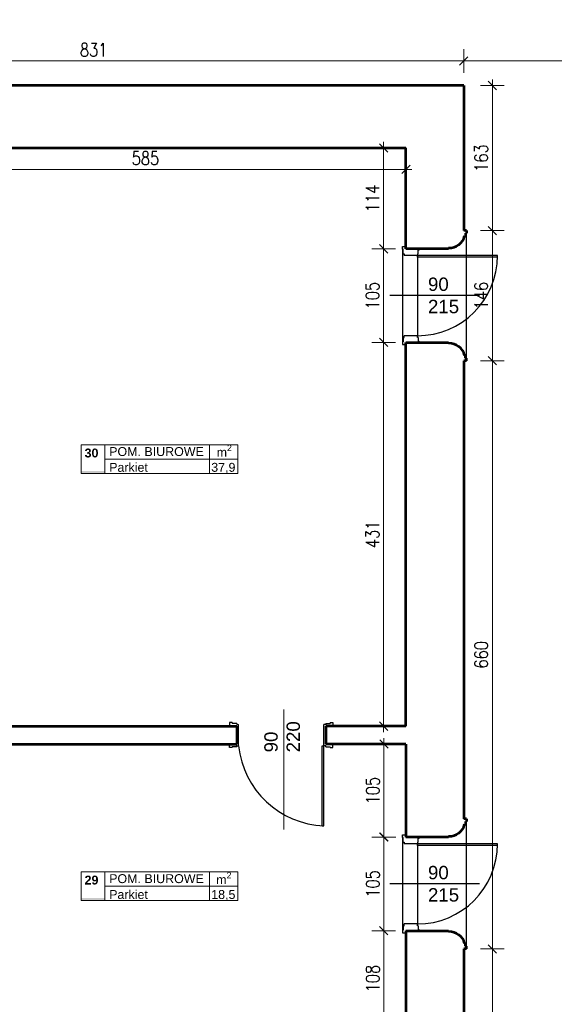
# Model space of a CAD drawing. Header units: millimetres. Extents: x 56977 to 67992, y 30187 to 42235.
# Tile 63 of 130: x 59185 to 59785, y 37712 to 38817. Entities that reach past the tile are written whole.
import ezdxf

# ---------------------------------------------------------------- set-up
doc = ezdxf.new("R2010")
doc.units = ezdxf.units.MM
doc.header["$MEASUREMENT"] = 0
doc.layers.get('0').update_dxf_attribs({"lineweight": 13})
doc.layers.get('DEFPOINTS').update_dxf_attribs({"lineweight": 13})
doc.layers.add('AI-OKNA', color=4, linetype='Continuous')
doc.layers.add('okna', color=8, linetype='Continuous')
for name, color, linetype, lineweight in [('AI-OPISY', 3, 'Continuous', 13), ('AI_MURY', 40, 'Continuous', 53), ('OPISY TABELKI', 30, 'Continuous', 13), ('wymiary', 8, 'Continuous', 13)]:
    doc.layers.add(name, color=color, linetype=linetype, lineweight=lineweight)
doc.styles.add('GENERATED_STYLE_2', font='txt.shx')
doc.styles.get("Standard").update_dxf_attribs({"font": 'txt.shx'})
doc.styles.add('Style-ROMANS', font='ROMANS.shx')
doc.styles.add('WYMIAROWY-08', font='ROMANS.shx', dxfattribs={"width": 0.8})
doc.dimstyles.new('DYBY', dxfattribs={"dimscale": 100, "dimtxt": 0.15, "dimasz": 0.05, "dimexe": 0.05, "dimexo": 0.1, "dimgap": 0.05, "dimtad": 1, "dimdec": 0, "dimdsep": 46, "dimlunit": 5, "dimtxsty": 'WYMIAROWY-08', "dimblk": 'M_STRZ', "dimcen": 0.1, "dimse1": 1, "dimse2": 1, "dimclrd": 7, "dimclre": 7, "dimclrt": 1, "dimadec": 0, "dimazin": 0, "dimtfac": 1, "dimtdec": 0, "dimtmove": 2, "dimatfit": 3, "dimldrblk": 'M_STRZ', "dimfxl": 0, "dimtolj": 1, "dimarcsym": 0})

# ---------------------------------------------------------------- blocks, each defined once
blk = doc.blocks.new('M_STRZ')
for p, q in [((0, 2.66), (0, 0)), ((-1.33, 0), (1.33, 0)), ((-0.94, -0.94), (0.94, 0.94)), ((0, 0), (0, -2.66))]:
    blk.add_line(p, q)
blk = doc.blocks.new('*U80')
at = {"layer": 'DEFPOINTS', "color": 0}
for p in [(66309.5, 38869.1), (58601.5, 38743.1), (66309.5, 38743.1)]:
    blk.add_point(p, dxfattribs=at)
at = {"layer": 'wymiary', "color": 7, "lineweight": -2}
blk.add_line((58606.5, 38869.1), (66304.5, 38869.1), dxfattribs=at)
at = {"layer": 'wymiary', "color": 7, "lineweight": -2, "xscale": 5, "yscale": 5, "zscale": 5, "rotation": 180}
blk.add_blockref('M_STRZ', (58601.5, 38869.1), dxfattribs=at)
at = {"layer": 'wymiary', "color": 7, "lineweight": -2, "xscale": 5, "yscale": 5, "zscale": 5}
blk.add_blockref('M_STRZ', (66309.5, 38869.1), dxfattribs=at)
at = {"layer": 'wymiary', "color": 1, "insert": (62455.5, 38881.6), "char_height": 15, "attachment_point": 5, "style": 'WYMIAROWY-08'}
blk.add_mtext('7708', dxfattribs=at)
blk = doc.blocks.new('*D1613')
at = {"layer": 'DEFPOINTS'}
for p in [(62433.5, 38881.6), (66309.5, 38869.1), (58601.5, 38743.1), (66309.5, 38743.1)]:
    blk.add_point(p, dxfattribs=at)
at = {"layer": 'wymiary', "color": 7}
blk.add_blockref('*U80', (0, 0), dxfattribs=at)
blk = doc.blocks.new('*U172')
at = {"layer": 'DEFPOINTS', "color": 0}
for p in [(58852.5, 38777.3), (59683.5, 38777.3), (59683.5, 38770.7)]:
    blk.add_point(p, dxfattribs=at)
at = {"layer": 'wymiary', "color": 7, "lineweight": -2}
blk.add_line((58857.5, 38770.7), (59678.5, 38770.7), dxfattribs=at)
at = {"layer": 'wymiary', "color": 7, "lineweight": -2, "xscale": 5, "yscale": 5, "zscale": 5, "rotation": 180}
blk.add_blockref('M_STRZ', (58852.5, 38770.7), dxfattribs=at)
at = {"layer": 'wymiary', "color": 7, "lineweight": -2, "xscale": 5, "yscale": 5, "zscale": 5}
blk.add_blockref('M_STRZ', (59683.5, 38770.7), dxfattribs=at)
at = {"layer": 'wymiary', "color": 1, "insert": (59268, 38783.2), "char_height": 15, "attachment_point": 5, "style": 'WYMIAROWY-08'}
blk.add_mtext('831', dxfattribs=at)
blk = doc.blocks.new('*D1705')
at = {"layer": 'DEFPOINTS'}
for p in [(58852.5, 38777.3), (59683.5, 38777.3), (59683.5, 38770.7), (59251.7, 38758.2)]:
    blk.add_point(p, dxfattribs=at)
at = {"layer": 'wymiary', "color": 7}
blk.add_blockref('*U172', (0, 0), dxfattribs=at)
blk = doc.blocks.new('*U738')
at = {"layer": 'DEFPOINTS', "color": 0}
for p in [(59683.5, 37774.1), (59715.7, 37774.1), (59683.6, 37539.6)]:
    blk.add_point(p, dxfattribs=at)
at = {"layer": 'wymiary', "color": 7, "lineweight": -2}
blk.add_line((59715.7, 37544.6), (59715.7, 37769.1), dxfattribs=at)
at = {"layer": 'wymiary', "color": 7, "lineweight": -2, "xscale": 5, "yscale": 5, "zscale": 5}
for p, rotation in [((59715.7, 37774.1), 90), ((59715.7, 37539.6), 270)]:
    blk.add_blockref('M_STRZ', p, dxfattribs=dict(at, rotation=rotation))
at = {"layer": 'wymiary', "color": 1, "insert": (59703.2, 37656.8), "char_height": 15, "attachment_point": 5, "rotation": 90, "style": 'WYMIAROWY-08'}
blk.add_mtext('235', dxfattribs=at)
blk = doc.blocks.new('*D2271')
at = {"layer": 'DEFPOINTS'}
for p in [(59683.5, 37774.1), (59715.7, 37774.1), (59728.2, 37640.5), (59683.6, 37539.6)]:
    blk.add_point(p, dxfattribs=at)
at = {"layer": 'wymiary', "color": 7}
blk.add_blockref('*U738', (0, 0), dxfattribs=at)
blk = doc.blocks.new('*U739')
at = {"layer": 'DEFPOINTS', "color": 0}
for p in [(59683.5, 38434.3), (59715.7, 38434.3), (59683.5, 37774.1)]:
    blk.add_point(p, dxfattribs=at)
at = {"layer": 'wymiary', "color": 7, "lineweight": -2}
blk.add_line((59715.7, 37779.1), (59715.7, 38429.3), dxfattribs=at)
at = {"layer": 'wymiary', "color": 7, "lineweight": -2, "xscale": 5, "yscale": 5, "zscale": 5}
for p, rotation in [((59715.7, 38434.3), 90), ((59715.7, 37774.1), 270)]:
    blk.add_blockref('M_STRZ', p, dxfattribs=dict(at, rotation=rotation))
at = {"layer": 'wymiary', "color": 1, "insert": (59703.2, 38104.2), "char_height": 15, "attachment_point": 5, "rotation": 90, "style": 'WYMIAROWY-08'}
blk.add_mtext('660', dxfattribs=at)
blk = doc.blocks.new('*D2272')
at = {"layer": 'DEFPOINTS'}
for p in [(59683.5, 38434.3), (59715.7, 38434.3), (59728.2, 38088.1), (59683.5, 37774.1)]:
    blk.add_point(p, dxfattribs=at)
at = {"layer": 'wymiary', "color": 7}
blk.add_blockref('*U739', (0, 0), dxfattribs=at)
blk = doc.blocks.new('*U740')
at = {"layer": 'DEFPOINTS', "color": 0}
for p in [(59683.5, 38580.3), (59715.7, 38580.3), (59683.5, 38434.3)]:
    blk.add_point(p, dxfattribs=at)
at = {"layer": 'wymiary', "color": 7, "lineweight": -2}
blk.add_line((59715.7, 38439.3), (59715.7, 38575.3), dxfattribs=at)
at = {"layer": 'wymiary', "color": 7, "lineweight": -2, "xscale": 5, "yscale": 5, "zscale": 5}
for p, rotation in [((59715.7, 38580.3), 90), ((59715.7, 38434.3), 270)]:
    blk.add_blockref('M_STRZ', p, dxfattribs=dict(at, rotation=rotation))
at = {"layer": 'wymiary', "color": 1, "insert": (59703.2, 38507.3), "char_height": 15, "attachment_point": 5, "rotation": 90, "style": 'WYMIAROWY-08'}
blk.add_mtext('146', dxfattribs=at)
blk = doc.blocks.new('*D2273')
at = {"layer": 'DEFPOINTS'}
for p in [(59683.5, 38580.3), (59715.7, 38580.3), (59728.2, 38491.8), (59683.5, 38434.3)]:
    blk.add_point(p, dxfattribs=at)
at = {"layer": 'wymiary', "color": 7}
blk.add_blockref('*U740', (0, 0), dxfattribs=at)
blk = doc.blocks.new('*U745')
at = {"layer": 'DEFPOINTS', "color": 0}
for p in [(59683.5, 38770.7), (59957.5, 38770.7), (59957.5, 38770.7)]:
    blk.add_point(p, dxfattribs=at)
at = {"layer": 'wymiary', "color": 7, "lineweight": -2}
blk.add_line((59688.5, 38770.7), (59952.5, 38770.7), dxfattribs=at)
at = {"layer": 'wymiary', "color": 7, "lineweight": -2, "xscale": 5, "yscale": 5, "zscale": 5, "rotation": 180}
blk.add_blockref('M_STRZ', (59683.5, 38770.7), dxfattribs=at)
at = {"layer": 'wymiary', "color": 7, "lineweight": -2, "xscale": 5, "yscale": 5, "zscale": 5}
blk.add_blockref('M_STRZ', (59957.5, 38770.7), dxfattribs=at)
at = {"layer": 'wymiary', "color": 1, "insert": (59820.5, 38783.2), "char_height": 15, "attachment_point": 5, "style": 'WYMIAROWY-08'}
blk.add_mtext('274', dxfattribs=at)
blk = doc.blocks.new('*D2278')
at = {"layer": 'DEFPOINTS'}
for p in [(59804.2, 38783.2), (59683.5, 38770.7), (59957.5, 38770.7), (59957.5, 38770.7)]:
    blk.add_point(p, dxfattribs=at)
at = {"layer": 'wymiary', "color": 7}
blk.add_blockref('*U745', (0, 0), dxfattribs=at)
blk = doc.blocks.new('*U1144')
at = {"layer": 'DEFPOINTS', "color": 0}
for p in [(59618.6, 38454.8), (59593.6, 38024.1), (59618.6, 38024.1)]:
    blk.add_point(p, dxfattribs=at)
at = {"layer": 'wymiary', "color": 7, "lineweight": -2}
blk.add_line((59593.6, 38449.8), (59593.6, 38029.1), dxfattribs=at)
at = {"layer": 'wymiary', "color": 7, "lineweight": -2, "xscale": 5, "yscale": 5, "zscale": 5}
for p, rotation in [((59593.6, 38454.8), 90), ((59593.6, 38024.1), 270)]:
    blk.add_blockref('M_STRZ', p, dxfattribs=dict(at, rotation=rotation))
at = {"layer": 'wymiary', "color": 1, "insert": (59581.1, 38239.4), "char_height": 15, "attachment_point": 5, "rotation": 90, "style": 'WYMIAROWY-08'}
blk.add_mtext('431', dxfattribs=at)
blk = doc.blocks.new('*D2677')
at = {"layer": 'DEFPOINTS'}
for p in [(59618.6, 38454.8), (59606.1, 38255.8), (59593.6, 38024.1), (59618.6, 38024.1)]:
    blk.add_point(p, dxfattribs=at)
at = {"layer": 'wymiary', "color": 7}
blk.add_blockref('*U1144', (0, 0), dxfattribs=at)
blk = doc.blocks.new('*U1145')
at = {"layer": 'DEFPOINTS', "color": 0}
for p in [(59618.6, 38004.1), (59593.8, 37899.6), (59618.6, 37899.6)]:
    blk.add_point(p, dxfattribs=at)
at = {"layer": 'wymiary', "color": 7, "lineweight": -2}
blk.add_line((59593.9, 37999.1), (59593.8, 37904.6), dxfattribs=at)
at = {"layer": 'wymiary', "color": 7, "lineweight": -2, "xscale": 5, "yscale": 5, "zscale": 5}
for p, rotation in [((59593.9, 38004.1), 89.95311340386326), ((59593.8, 37899.6), 269.9531134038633)]:
    blk.add_blockref('M_STRZ', p, dxfattribs=dict(at, rotation=rotation))
at = {"layer": 'wymiary', "color": 1, "insert": (59581.4, 37951.8), "char_height": 15, "attachment_point": 5, "rotation": 89.9531, "style": 'WYMIAROWY-08'}
blk.add_mtext('105', dxfattribs=at)
blk = doc.blocks.new('*D2678')
at = {"layer": 'DEFPOINTS'}
for p in [(59618.6, 38004.1), (59606.4, 37967.3), (59593.8, 37899.6), (59618.6, 37899.6)]:
    blk.add_point(p, dxfattribs=at)
at = {"layer": 'wymiary', "color": 7}
blk.add_blockref('*U1145', (0, 0), dxfattribs=at)
blk = doc.blocks.new('*U1369')
at = {"layer": 'DEFPOINTS', "color": 0}
for p in [(59685, 38743.1), (59715.7, 38743.1), (59685, 38580.3)]:
    blk.add_point(p, dxfattribs=at)
at = {"layer": 'wymiary', "color": 7, "lineweight": -2}
blk.add_line((59715.7, 38585.3), (59715.7, 38738.1), dxfattribs=at)
at = {"layer": 'wymiary', "color": 7, "lineweight": -2, "xscale": 5, "yscale": 5, "zscale": 5}
for p, rotation in [((59715.7, 38743.1), 90), ((59715.7, 38580.3), 270)]:
    blk.add_blockref('M_STRZ', p, dxfattribs=dict(at, rotation=rotation))
at = {"layer": 'wymiary', "color": 1, "insert": (59703.2, 38661.7), "char_height": 15, "attachment_point": 5, "rotation": 90, "style": 'WYMIAROWY-08'}
blk.add_mtext('163', dxfattribs=at)
blk = doc.blocks.new('*D2900')
at = {"layer": 'DEFPOINTS'}
for p in [(59685, 38743.1), (59715.7, 38743.1), (59728.2, 38646.2), (59685, 38580.3)]:
    blk.add_point(p, dxfattribs=at)
at = {"layer": 'wymiary', "color": 7}
blk.add_blockref('*U1369', (0, 0), dxfattribs=at)
blk = doc.blocks.new('*U1370')
at = {"layer": 'DEFPOINTS', "color": 0}
for p in [(59618.6, 38673.1), (59593.6, 38559.8), (59618.6, 38559.8)]:
    blk.add_point(p, dxfattribs=at)
at = {"layer": 'wymiary', "color": 7, "lineweight": -2}
blk.add_line((59593.6, 38668.1), (59593.6, 38564.8), dxfattribs=at)
at = {"layer": 'wymiary', "color": 7, "lineweight": -2, "xscale": 5, "yscale": 5, "zscale": 5}
for p, rotation in [((59593.6, 38673.1), 90), ((59593.6, 38559.8), 270)]:
    blk.add_blockref('M_STRZ', p, dxfattribs=dict(at, rotation=rotation))
at = {"layer": 'wymiary', "color": 1, "insert": (59581.1, 38616.4), "char_height": 15, "attachment_point": 5, "rotation": 90, "style": 'WYMIAROWY-08'}
blk.add_mtext('114', dxfattribs=at)
blk = doc.blocks.new('*D2901')
at = {"layer": 'DEFPOINTS'}
for p in [(59618.6, 38673.1), (59606.1, 38631.9), (59593.6, 38559.8), (59618.6, 38559.8)]:
    blk.add_point(p, dxfattribs=at)
at = {"layer": 'wymiary', "color": 7}
blk.add_blockref('*U1370', (0, 0), dxfattribs=at)
blk = doc.blocks.new('*U1371')
at = {"layer": 'DEFPOINTS', "color": 0}
for p in [(59618.6, 37899.6), (59593.8, 37794.6), (59618.6, 37794.6)]:
    blk.add_point(p, dxfattribs=at)
at = {"layer": 'wymiary', "color": 7, "lineweight": -2}
blk.add_line((59593.9, 37894.6), (59593.8, 37799.6), dxfattribs=at)
at = {"layer": 'wymiary', "color": 7, "lineweight": -2, "xscale": 5, "yscale": 5, "zscale": 5}
for p, rotation in [((59593.9, 37899.6), 89.95333696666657), ((59593.8, 37794.6), 269.9533369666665)]:
    blk.add_blockref('M_STRZ', p, dxfattribs=dict(at, rotation=rotation))
at = {"layer": 'wymiary', "color": 1, "insert": (59581.4, 37847.1), "char_height": 15, "attachment_point": 5, "rotation": 89.9533, "style": 'WYMIAROWY-08'}
blk.add_mtext('105', dxfattribs=at)
blk = doc.blocks.new('*D2902')
at = {"layer": 'DEFPOINTS'}
for p in [(59618.6, 37899.6), (59606.4, 37862.6), (59593.8, 37794.6), (59618.6, 37794.6)]:
    blk.add_point(p, dxfattribs=at)
at = {"layer": 'wymiary', "color": 7}
blk.add_blockref('*U1371', (0, 0), dxfattribs=at)
blk = doc.blocks.new('*U1372')
at = {"layer": 'DEFPOINTS', "color": 0}
for p in [(59618.6, 37794.6), (59593.8, 37687.1), (59618.6, 37687.1)]:
    blk.add_point(p, dxfattribs=at)
at = {"layer": 'wymiary', "color": 7, "lineweight": -2}
blk.add_line((59593.8, 37789.6), (59593.8, 37692.1), dxfattribs=at)
at = {"layer": 'wymiary', "color": 7, "lineweight": -2, "xscale": 5, "yscale": 5, "zscale": 5}
for p, rotation in [((59593.8, 37794.6), 90), ((59593.8, 37687.1), 270)]:
    blk.add_blockref('M_STRZ', p, dxfattribs=dict(at, rotation=rotation))
at = {"layer": 'wymiary', "color": 1, "insert": (59581.3, 37740.8), "char_height": 15, "attachment_point": 5, "rotation": 90, "style": 'WYMIAROWY-08'}
blk.add_mtext('108', dxfattribs=at)
blk = doc.blocks.new('*D2903')
at = {"layer": 'DEFPOINTS'}
for p in [(59618.6, 37794.6), (59606.3, 37756.3), (59593.8, 37687.1), (59618.6, 37687.1)]:
    blk.add_point(p, dxfattribs=at)
at = {"layer": 'wymiary', "color": 7}
blk.add_blockref('*U1372', (0, 0), dxfattribs=at)
blk = doc.blocks.new('*U1385')
at = {"layer": 'DEFPOINTS', "color": 0}
for p in [(59618.6, 38559.8), (59593.6, 38454.8), (59618.6, 38454.8)]:
    blk.add_point(p, dxfattribs=at)
at = {"layer": 'wymiary', "color": 7, "lineweight": -2}
blk.add_line((59593.6, 38554.8), (59593.6, 38459.8), dxfattribs=at)
at = {"layer": 'wymiary', "color": 7, "lineweight": -2, "xscale": 5, "yscale": 5, "zscale": 5}
for p, rotation in [((59593.6, 38559.8), 90), ((59593.6, 38454.8), 270)]:
    blk.add_blockref('M_STRZ', p, dxfattribs=dict(at, rotation=rotation))
at = {"layer": 'wymiary', "color": 1, "insert": (59581.1, 38507.3), "char_height": 15, "attachment_point": 5, "rotation": 90, "style": 'WYMIAROWY-08'}
blk.add_mtext('105', dxfattribs=at)
blk = doc.blocks.new('*D2916')
at = {"layer": 'DEFPOINTS'}
for p in [(59618.6, 38559.8), (59606.1, 38522.8), (59593.6, 38454.8), (59618.6, 38454.8)]:
    blk.add_point(p, dxfattribs=at)
at = {"layer": 'wymiary', "color": 7}
blk.add_blockref('*U1385', (0, 0), dxfattribs=at)
blk = doc.blocks.new('*U1386')
at = {"layer": 'DEFPOINTS', "color": 0}
for p in [(59033.5, 38673.1), (59618.6, 38673.1), (59618.6, 38649)]:
    blk.add_point(p, dxfattribs=at)
at = {"layer": 'wymiary', "color": 7, "lineweight": -2}
blk.add_line((59038.5, 38649), (59613.6, 38649), dxfattribs=at)
at = {"layer": 'wymiary', "color": 7, "lineweight": -2, "xscale": 5, "yscale": 5, "zscale": 5, "rotation": 180}
blk.add_blockref('M_STRZ', (59033.5, 38649), dxfattribs=at)
at = {"layer": 'wymiary', "color": 7, "lineweight": -2, "xscale": 5, "yscale": 5, "zscale": 5}
blk.add_blockref('M_STRZ', (59618.6, 38649), dxfattribs=at)
at = {"layer": 'wymiary', "color": 1, "insert": (59326.1, 38661.5), "char_height": 15, "attachment_point": 5, "style": 'WYMIAROWY-08'}
blk.add_mtext('585', dxfattribs=at)
blk = doc.blocks.new('*D2917')
at = {"layer": 'DEFPOINTS'}
for p in [(59033.5, 38673.1), (59618.6, 38673.1), (59618.6, 38649), (59309.7, 38636.5)]:
    blk.add_point(p, dxfattribs=at)
at = {"layer": 'wymiary', "color": 7}
blk.add_blockref('*U1386', (0, 0), dxfattribs=at)

msp = doc.modelspace()

# ---------------------------------------------------------------- hatches: boundary and pattern name
at = {"layer": 'OPISY TABELKI', "extrusion": (0, 0, -1)}
for points in [[(-59280.4, 38307.6), (-59280.4, 38310.6), (-59254.1, 38310.6), (-59254.1, 38307.6)], [(-59280.4, 37828.3), (-59280.4, 37831.2), (-59254.1, 37831.2), (-59254.1, 37828.3)]]:
    msp.add_hatch(color=256, dxfattribs=at).paths.add_polyline_path(points, flags=16)

# ---------------------------------------------------------------- linework, layer by layer
at = {"layer": 'AI-OKNA'}
for p, q in [((59614.6, 38562.3), (59618.6, 38562.3)), ((59614.6, 38559.3), (59614.6, 38562.3)), ((59614.6, 38559.3), (59614.6, 38455.3)), ((59615.6, 38559.3), (59614.6, 38559.3)), ((59615.6, 38554.3), (59615.6, 38559.3)), ((59615.6, 38554.3), (59616.6, 38554.3)), ((59616.6, 38554.3), (59616.6, 38552.3)), ((59631.5, 38554.3), (59631.5, 38552.3)), ((59632.5, 38554.3), (59631.5, 38554.3)), ((59632.5, 38554.3), (59632.5, 38558.3)), ((59631.5, 38552.3), (59616.6, 38552.3)), ((59631.5, 38550.3), (59631.5, 38552.3)), ((59721.5, 38552.3), (59631.5, 38552.3)), ((59631.5, 38551.8), (59631.5, 38460.3)), ((59721.5, 38550.3), (59631.5, 38550.3)), ((59701.3, 38507.3), (59600.5, 38507.3)), ((59614.6, 38455.3), (59615.6, 38455.3)), ((59614.6, 38455.3), (59614.6, 38452.3)), ((59615.6, 38460.3), (59616.6, 38460.3)), ((59615.6, 38460.3), (59615.6, 38455.3)), ((59631.5, 38462.3), (59616.6, 38462.3)), ((59616.6, 38460.3), (59616.6, 38462.3)), ((59631.5, 38460.3), (59631.5, 38462.3)), ((59632.5, 38460.3), (59631.5, 38460.3)), ((59632.5, 38460.3), (59632.5, 38456.3)), ((59614.6, 38452.3), (59618.6, 38452.3)), ((59420.6, 38028.1), (59420.6, 38024.1)), ((59423.6, 38028.1), (59420.6, 38028.1)), ((59423.6, 38028.1), (59423.6, 38027.1)), ((59428.6, 38027.1), (59423.6, 38027.1)), ((59428.6, 38027.1), (59428.6, 38026.1)), ((59428.6, 38026.1), (59430.6, 38026.1)), ((59428.6, 38024.1), (59428.6, 38004.1)), ((59428.6, 38024.1), (59428.6, 38004.1)), ((59430.6, 38002.1), (59430.6, 38026.1)), ((59528.6, 38026.1), (59526.6, 38026.1)), ((59526.6, 38002.1), (59526.6, 38026.1)), ((59528.6, 38027.1), (59528.6, 38026.1)), ((59528.6, 38027.1), (59533.6, 38027.1)), ((59528.6, 38024.1), (59528.6, 38004.1)), ((59533.6, 38028.1), (59533.6, 38027.1)), ((59533.6, 38028.1), (59536.6, 38028.1)), ((59536.6, 38028.1), (59536.6, 38024.1)), ((59420.6, 38000.1), (59420.6, 38004.1)), ((59428.6, 38001.1), (59423.6, 38001.1)), ((59423.6, 38000.1), (59423.6, 38001.1)), ((59428.6, 38002.1), (59430.6, 38002.1)), ((59428.6, 38001.1), (59428.6, 38002.1)), ((59524.6, 38002.1), (59526.6, 38002.1)), ((59524.6, 37912.1), (59524.6, 38002.1)), ((59528.6, 38002.1), (59526.6, 38002.1)), ((59526.6, 37912.1), (59526.6, 38002.1)), ((59528.6, 38001.1), (59528.6, 38002.1)), ((59528.6, 38001.1), (59533.6, 38001.1)), ((59533.6, 38000.1), (59533.6, 38001.1)), ((59536.6, 38000.1), (59536.6, 38004.1)), ((59423.6, 38000.1), (59420.6, 38000.1)), ((59533.6, 38000.1), (59536.6, 38000.1)), ((59524.6, 37912.1), (59526.6, 37912.1)), ((59614.6, 37902.1), (59618.6, 37902.1)), ((59614.6, 37899.1), (59614.6, 37902.1)), ((59614.6, 37899.1), (59614.6, 37795.1)), ((59615.6, 37899.1), (59614.6, 37899.1)), ((59615.6, 37894.1), (59615.6, 37899.1)), ((59615.6, 37894.1), (59616.6, 37894.1)), ((59616.6, 37894.1), (59616.6, 37892.1)), ((59631.5, 37892.1), (59616.6, 37892.1)), ((59631.5, 37894.1), (59631.5, 37892.1)), ((59632.5, 37894.1), (59631.5, 37894.1)), ((59631.5, 37890.1), (59631.5, 37892.1)), ((59721.5, 37892.1), (59631.5, 37892.1)), ((59631.5, 37891.6), (59631.5, 37800.1)), ((59632.5, 37894.1), (59632.5, 37898.1)), ((59721.5, 37890.1), (59631.5, 37890.1)), ((59701.3, 37847.1), (59600.5, 37847.1)), ((59614.6, 37795.1), (59615.6, 37795.1)), ((59614.6, 37795.1), (59614.6, 37792.1)), ((59614.6, 37792.1), (59618.6, 37792.1)), ((59615.6, 37800.1), (59616.6, 37800.1)), ((59615.6, 37800.1), (59615.6, 37795.1)), ((59631.5, 37802.1), (59616.6, 37802.1)), ((59616.6, 37800.1), (59616.6, 37802.1)), ((59631.5, 37800.1), (59631.5, 37802.1)), ((59632.5, 37800.1), (59631.5, 37800.1)), ((59632.5, 37800.1), (59632.5, 37796.1))]:
    msp.add_line(p, q, dxfattribs=at)
for centre, radius, start, end in [((59632.5, 38559.8), 1.5, 270, 0), ((59631.5, 38552.3), 90, 270, 0), ((59632.5, 38454.8), 1.5, 0, 90), ((59531.2, 38013.2), 101.2, 186.3007, 267.3945), ((59631.5, 37892.1), 90, 270, 0), ((59632.5, 37899.6), 1.5, 270, 0), ((59632.5, 37794.6), 1.5, 0, 90)]:
    msp.add_arc(centre, radius, start, end, dxfattribs=at)
at = {"layer": 'AI-OPISY'}
msp.add_line((59481.6, 38042.9), (59481.6, 37908), dxfattribs=at)
at = {"layer": 'AI_MURY'}
for p, q in [((59683.5, 38743.1), (58852.5, 38743.1)), ((59683.5, 38743.1), (59683.5, 38580.3)), ((59033.5, 38673.1), (59618.5, 38673.1)), ((59618.6, 38559.8), (59618.5, 38673.1)), ((59686.5, 38580.3), (59683.5, 38580.3)), ((59685.5, 38577.3), (59685.5, 38574.3)), ((59685.5, 38577.3), (59686.5, 38577.3)), ((59686.5, 38580.3), (59686.5, 38577.3)), ((59684.5, 38574.3), (59685.5, 38574.3)), ((59666.5, 38559.8), (59618.6, 38559.8)), ((59666.5, 38559.8), (59666.5, 38560.8)), ((59618.6, 38071.1), (59618.6, 38454.8)), ((59618.6, 38454.8), (59666.5, 38454.8)), ((59666.5, 38454.8), (59666.5, 38453.8)), ((59683.5, 38434.3), (59683.5, 38071.1)), ((59686.5, 38434.3), (59683.5, 38434.3)), ((59684.5, 38440.3), (59685.5, 38440.3)), ((59685.5, 38437.3), (59685.5, 38440.3)), ((59685.5, 38437.3), (59686.5, 38437.3)), ((59686.5, 38434.3), (59686.5, 38437.3)), ((59618.6, 38024.1), (59618.6, 38071.1)), ((59683.5, 38071.1), (59683.5, 37920.1)), ((59033.5, 38024.1), (59428.6, 38024.1)), ((59428.6, 38024.1), (59428.6, 38004.1)), ((59428.6, 38024.1), (59428.6, 38004.1)), ((59428.6, 38024.1), (59428.6, 38004.1)), ((59618.6, 38024.1), (59528.6, 38024.1)), ((59528.6, 38024.1), (59528.6, 38004.1)), ((59528.6, 38024.1), (59528.6, 38004.1)), ((59528.6, 38024.1), (59528.6, 38004.1)), ((59033.5, 38004.1), (59428.6, 38004.1)), ((59618.6, 38004.1), (59528.6, 38004.1)), ((59618.6, 38004.1), (59618.6, 37899.6)), ((59686.5, 37920.1), (59683.5, 37920.1)), ((59684.5, 37914.1), (59685.5, 37914.1)), ((59685.5, 37917.1), (59685.5, 37914.1)), ((59685.5, 37917.1), (59686.5, 37917.1)), ((59686.5, 37920.1), (59686.5, 37917.1)), ((59666.5, 37899.6), (59618.6, 37899.6)), ((59666.5, 37899.6), (59666.5, 37900.6)), ((59618.6, 37794.6), (59618.6, 37687.1)), ((59618.6, 37794.6), (59666.5, 37794.6)), ((59666.5, 37794.6), (59666.5, 37793.6)), ((59684.5, 37780.1), (59685.5, 37780.1)), ((59685.5, 37777.1), (59685.5, 37780.1)), ((59683.5, 37774.1), (59683.6, 37539.6)), ((59686.5, 37774.1), (59683.5, 37774.1)), ((59685.5, 37777.1), (59686.5, 37777.1)), ((59686.5, 37774.1), (59686.5, 37777.1))]:
    msp.add_line(p, q, dxfattribs=at)
for centre, start, end in [((59667.1, 38578.8), 268.2739, 345.56), ((59667.1, 38435.8), 14.44, 91.7261), ((59667.1, 37918.6), 268.2739, 345.56), ((59667.1, 37775.6), 14.44, 91.7261)]:
    msp.add_arc(centre, 18, start, end, dxfattribs=at)
at = {"layer": 'okna'}
for p, q in [((59686.5, 38437.3), (59686.5, 38577.3)), ((59686.5, 37777.1), (59686.5, 37917.1))]:
    msp.add_line(p, q, dxfattribs=at)
at = {"layer": 'OPISY TABELKI'}
for p, q in [((59254.1, 38339.9), (59429.8, 38339.9)), ((59254.1, 38339.9), (59254.1, 38307.6)), ((59280.4, 38339.9), (59280.4, 38307.6)), ((59398, 38339.9), (59398, 38307.6)), ((59429.8, 38339.9), (59429.8, 38307.6)), ((59280.4, 38323.7), (59429.8, 38323.7)), ((59254.1, 38307.6), (59429.8, 38307.6)), ((59254.1, 37860.5), (59429.8, 37860.5)), ((59254.1, 37860.5), (59254.1, 37828.3)), ((59280.4, 37860.5), (59280.4, 37828.3)), ((59398, 37860.5), (59398, 37828.3)), ((59429.8, 37860.5), (59429.8, 37828.3)), ((59280.4, 37844.4), (59429.8, 37844.4)), ((59254.1, 37828.3), (59429.8, 37828.3))]:
    msp.add_line(p, q, dxfattribs=at)

# ---------------------------------------------------------------- texts
at = {"layer": 'AI-OPISY', "char_height": 15, "width": 45.29, "attachment_point": 1}
for insert in [(59643.4, 38527.6), (59643.4, 37867.3)]:
    msp.add_mtext('\\fArial|b0|i0|c238|p39;90\\P215', dxfattribs=dict(at, insert=insert))
at = {"layer": 'AI-OPISY', "insert": (59459.6, 37994.7), "char_height": 15, "width": 45.29, "attachment_point": 1, "rotation": 90}
msp.add_mtext('\\fArial|b0|i0|c238|p39;90\\P220', dxfattribs=at)
at = {"layer": 'OPISY TABELKI', "color": 7, "char_height": 10, "width": 168.659, "attachment_point": 1, "style": 'GENERATED_STYLE_2'}
for s, insert in [('\\fArial|b1|i0|c238|p39;30', (59257.8, 38335.7)), ('\\fArial|b0|i0|c238|p39;POM. BIUROWE       ', (59285.4, 38337.3)), ('\\A1;\\fArial|b0|i0|c238|p39;m\\H7.000000;\\S2^  ;', (59406.1, 38339.9)), ('\\fArial|b0|i0|c238|p39;Parkiet          ', (59285.4, 38319.6)), ('\\fArial|b0|i0|c238|p39;37,9          ', (59400, 38319.6)), ('\\fArial|b0|i0|c238|p39;POM. BIUROWE       ', (59285.4, 37858)), ('\\A1;\\fArial|b0|i0|c238|p39;m\\H7.000000;\\S2^  ;', (59405.6, 37860.3)), ('\\fArial|b1|i0|c238|p39;29', (59257.8, 37856.4)), ('\\fArial|b0|i0|c238|p39;Parkiet          ', (59285.4, 37840.2)), ('\\fArial|b0|i0|c238|p39;18,5        ', (59400, 37840.2))]:
    msp.add_mtext(s, dxfattribs=dict(at, insert=insert))

# ---------------------------------------------------------------- dimensions: what is measured, and where the dimension line sits
at = {"layer": 'wymiary', "color": 7}
for base, p1, p2, picture, middle in [((66309.5, 38869.1), (58601.5, 38743.1), (66309.5, 38743.1), '*D1613', (62433.5, 38881.6)), ((59683.5, 38770.7), (58852.5, 38777.3), (59683.5, 38777.3), '*D1705', (59251.7, 38758.2)), ((59618.6, 38649), (59033.5, 38673.1), (59618.6, 38673.1), '*D2917', (59309.7, 38636.5))]:
    dim = msp.add_linear_dim(base=base, p1=p1, p2=p2, dimstyle='DYBY', override={"dimtad": 0, "dimtxsty": 'Style-ROMANS', "dimcen": 0.001, "dimclrd": 0, "dimclre": 0}, dxfattribs=at)
    dim.commit()
    dim.dimension.update_dxf_attribs({"geometry": picture, "text_midpoint": middle, "dimtype": 128})
for base, p1, p2, angle, picture, middle in [((59957.5, 38770.7), (59683.5, 38770.7), (59957.5, 38770.7), 0, '*D2278', (59804.2, 38783.2)), ((59715.7, 38743.1), (59685, 38580.3), (59685, 38743.1), 90, '*D2900', (59728.2, 38646.2)), ((59593.6, 38559.8), (59618.6, 38673.1), (59618.6, 38559.8), 270, '*D2901', (59606.1, 38631.9)), ((59715.7, 38580.3), (59683.5, 38434.3), (59683.5, 38580.3), 90, '*D2273', (59728.2, 38491.8)), ((59593.6, 38454.8), (59618.6, 38559.8), (59618.6, 38454.8), 270, '*D2916', (59606.1, 38522.8)), ((59593.6, 38024.1), (59618.6, 38454.8), (59618.6, 38024.1), 270, '*D2677', (59606.1, 38255.8)), ((59715.7, 38434.3), (59683.5, 37774.1), (59683.5, 38434.3), 90, '*D2272', (59728.2, 38088.1)), ((59593.8078, 37899.5885), (59618.638, 38004.0683), (59618.5525, 37899.5683), 269.9531, '*D2678', (59606.3632, 37967.3069)), ((59593.8, 37794.6), (59618.6, 37899.6), (59618.6, 37794.6), 269.9533, '*D2902', (59606.4, 37862.6)), ((59593.80761, 37687.06831), (59618.63789, 37794.56829), (59618.63784, 37687.0683), 269.99997, '*D2903', (59606.30762, 37756.29686)), ((59715.66335, 37774.0683), (59683.60231, 37539.56831), (59683.53512, 37774.0683), 90, '*D2271', (59728.16335, 37640.48259))]:
    dim = msp.add_linear_dim(base=base, p1=p1, p2=p2, angle=angle, dimstyle='DYBY', override={"dimtad": 0, "dimtxsty": 'Style-ROMANS', "dimcen": 0.001, "dimclrd": 0, "dimclre": 0}, dxfattribs=at)
    dim.commit()
    dim.dimension.update_dxf_attribs({"geometry": picture, "text_midpoint": middle, "dimtype": 128})

doc.saveas('drawing.dxf')
